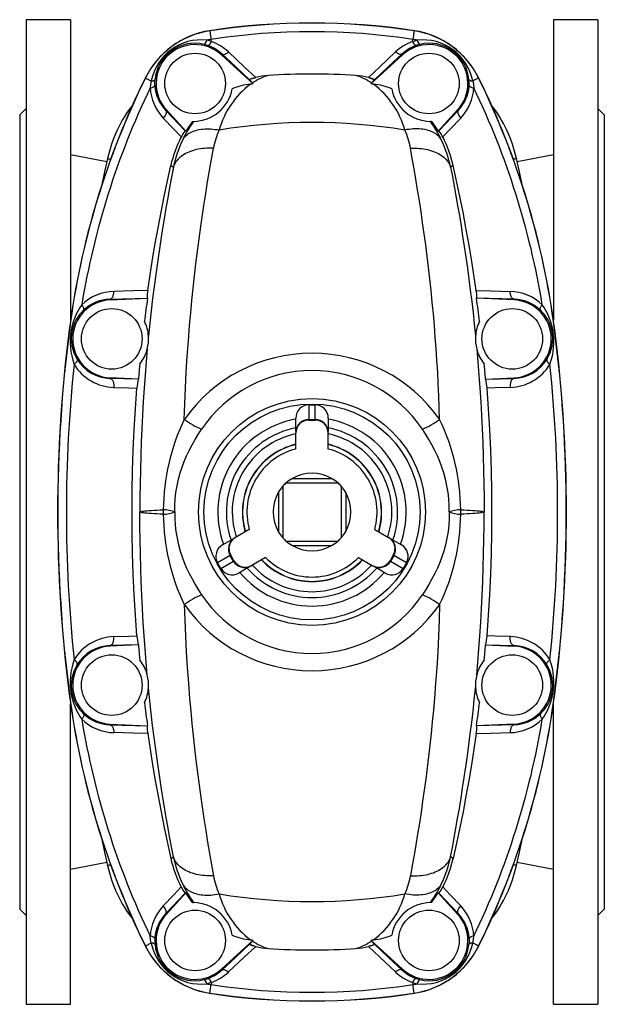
# Model space of a CAD drawing. Extents: x 58 to 859, y -276 to 1179.
# Tile 1 of 4: x 58 to 328, y -276 to 179. Entities that reach past the tile are written whole.
import ezdxf

# ---------------------------------------------------------------- set-up
doc = ezdxf.new("R2010")
doc.units = 0
doc.layers.get('0').update_dxf_attribs({"linetype": 'CONTINUOUS'})

msp = doc.modelspace()

# ---------------------------------------------------------------- linework, layer by layer
at = {"color": 7, "linetype": 'CONTINUOUS'}
for p, q in [((81.66, 178.66), (61.16, 178.66)), ((61.16, 178.66), (61.16, -276.34)), ((81.66, 178.66), (81.66, 39.86)), ((325.16, 178.66), (304.66, 178.66)), ((304.66, 178.66), (304.66, 39.86)), ((325.16, 178.66), (325.16, -276.34)), ((151.32, 162.43), (166.01, 148.96)), ((235, 162.43), (220.3, 148.96)), ((165.57, 149.42), (166.01, 148.96)), ((220.74, 149.42), (220.3, 148.96)), ((61.16, 137.66), (58.16, 134.66)), ((134.92, 127.15), (125.89, 137)), ((251.4, 127.15), (260.43, 137)), ((328.16, 134.66), (325.16, 137.66)), ((58.16, 134.66), (58.16, -232.34)), ((328.16, 134.66), (328.16, -232.34)), ((137.98, 131.66), (138.48, 131.66)), ((248.34, 131.66), (247.83, 131.66)), ((134.92, 127.15), (134.55, 127.24)), ((251.4, 127.15), (251.77, 127.24)), ((98.37, 112.91), (81.66, 116.16)), ((304.66, 116.16), (287.95, 112.91)), ((99.87, 49.14), (117.17, 49.9)), ((117.02, 49.99), (117.17, 49.9)), ((269.3, 49.99), (269.14, 49.9)), ((286.44, 49.14), (269.14, 49.9)), ((112.99, 12.6), (99.87, 13.18)), ((112.99, 12.6), (112.86, 12.54)), ((273.33, 12.6), (286.44, 13.18)), ((273.33, 12.6), (273.45, 12.54)), ((191.66, 0.63), (194.66, 0.63)), ((185.66, -11.42), (185.66, -5.42)), ((191.66, -6.12), (194.66, -6.12)), ((191.66, -6.34), (194.66, -6.34)), ((200.66, -5.42), (200.66, -11.42)), ((185.66, -11.42), (185.67, -11.72)), ((185.67, -11.72), (185.66, -12.2)), ((185.66, -12.34), (185.66, -12.2)), ((185.66, -19.74), (185.66, -12.34)), ((200.64, -11.72), (200.66, -11.42)), ((200.66, -12.2), (200.64, -11.72)), ((200.66, -12.2), (200.66, -12.34)), ((200.66, -19.74), (200.66, -12.34)), ((181.25, -35.34), (205.06, -35.34)), ((184.1, -33.29), (202.22, -33.29)), ((177.61, -39.78), (177.61, -57.9)), ((179.66, -36.94), (179.66, -60.75)), ((206.66, -36.94), (206.66, -60.75)), ((208.71, -39.78), (208.71, -57.9)), ((164.21, -56.9), (157.8, -60.6)), ((222.11, -56.9), (228.52, -60.6)), ((151.8, -64.06), (157, -61.06)), ((157.27, -60.92), (157, -61.06)), ((157.67, -60.67), (157.27, -60.92)), ((157.67, -60.67), (157.8, -60.6)), ((181.25, -62.34), (205.06, -62.34)), ((228.52, -60.6), (228.64, -60.67)), ((229.05, -60.92), (228.64, -60.67)), ((229.31, -61.06), (229.05, -60.92)), ((229.31, -61.06), (234.52, -64.06)), ((184.1, -64.39), (202.22, -64.39)), ((151.06, -74.88), (149.56, -72.28)), ((156.91, -71.5), (155.41, -68.9)), ((157.1, -71.39), (155.6, -68.79)), ((171.71, -69.89), (165.3, -73.59)), ((214.61, -69.89), (221.02, -73.59)), ((230.71, -68.79), (229.21, -71.39)), ((230.9, -68.9), (229.4, -71.5)), ((236.75, -72.28), (235.25, -74.88)), ((164.5, -74.05), (159.3, -77.05)), ((164.5, -74.05), (164.76, -73.88)), ((164.76, -73.88), (165.17, -73.66)), ((165.3, -73.59), (165.17, -73.66)), ((221.14, -73.66), (221.02, -73.59)), ((221.14, -73.66), (221.56, -73.88)), ((221.56, -73.88), (221.81, -74.05)), ((227.02, -77.05), (221.81, -74.05)), ((112.99, -110.29), (99.87, -110.86)), ((112.99, -110.29), (112.86, -110.22)), ((273.33, -110.29), (273.45, -110.22)), ((273.33, -110.29), (286.44, -110.86)), ((81.66, -276.34), (81.66, -137.54)), ((304.66, -276.34), (304.66, -137.54)), ((99.87, -146.82), (117.17, -147.58)), ((117.02, -147.68), (117.17, -147.58)), ((286.44, -146.82), (269.14, -147.58)), ((269.3, -147.68), (269.14, -147.58)), ((81.66, -213.84), (98.37, -210.59)), ((287.95, -210.59), (304.66, -213.84)), ((134.92, -224.83), (125.89, -234.68)), ((134.92, -224.83), (134.55, -224.92)), ((251.4, -224.83), (251.77, -224.92)), ((251.4, -224.83), (260.43, -234.68)), ((137.98, -229.34), (138.48, -229.34)), ((248.34, -229.34), (247.83, -229.34)), ((58.16, -232.34), (61.16, -235.34)), ((325.16, -235.34), (328.16, -232.34)), ((151.32, -260.11), (166.01, -246.65)), ((165.57, -247.1), (166.01, -246.65)), ((220.74, -247.1), (220.3, -246.65)), ((235, -260.11), (220.3, -246.65)), ((61.16, -276.34), (81.66, -276.34)), ((304.66, -276.34), (325.16, -276.34))]:
    msp.add_line(p, q, dxfattribs=at)
at = {"color": 8, "linetype": 'CONTINUOUS'}
for p, q in [((145.98, 173.5), (145.97, 173.57)), ((240.34, 173.5), (240.35, 173.57)), ((146.74, 168.52), (146.58, 169.55)), ((239.57, 168.52), (239.73, 169.55)), ((151.63, 162.77), (151.32, 162.43)), ((234.69, 162.77), (235, 162.43)), ((116.2, 151.68), (116.14, 151.71)), ((166.34, 151.66), (164.91, 151.2)), ((219.97, 151.66), (221.41, 151.2)), ((270.12, 151.68), (270.18, 151.71)), ((125.6, 136.74), (125.89, 137)), ((134.55, 127.24), (125.6, 136.74)), ((251.77, 127.24), (260.72, 136.74)), ((260.72, 136.74), (260.43, 137)), ((127.93, 111.31), (129.15, 110.51)), ((258.39, 111.31), (257.17, 110.51)), ((99.86, 49.5), (117.02, 49.99)), ((99.86, 49.5), (99.87, 49.14)), ((286.46, 49.5), (269.3, 49.99)), ((286.46, 49.5), (286.44, 49.14)), ((81.12, 35.36), (81.05, 35.37)), ((305.2, 35.36), (305.26, 35.37)), ((99.86, 12.91), (99.87, 13.18)), ((112.86, 12.54), (99.86, 12.91)), ((273.45, 12.54), (286.45, 12.91)), ((286.45, 12.91), (286.44, 13.18)), ((191.66, 0.63), (191.66, -6.12)), ((194.66, -6.12), (194.66, 0.63)), ((191.66, -6.12), (191.66, -6.34)), ((194.66, -6.34), (194.66, -6.12)), ((155.41, -68.9), (149.56, -72.28)), ((151.06, -74.88), (156.91, -71.5)), ((155.6, -68.79), (155.41, -68.9)), ((156.91, -71.5), (157.1, -71.39)), ((229.21, -71.39), (229.4, -71.5)), ((229.4, -71.5), (235.25, -74.88)), ((230.9, -68.9), (230.71, -68.79)), ((236.75, -72.28), (230.9, -68.9)), ((112.86, -110.22), (99.86, -110.59)), ((99.86, -110.59), (99.87, -110.86)), ((273.45, -110.22), (286.45, -110.59)), ((286.45, -110.59), (286.44, -110.86)), ((81.12, -133.04), (81.05, -133.05)), ((305.2, -133.04), (305.26, -133.05)), ((99.86, -147.18), (99.87, -146.82)), ((99.86, -147.18), (117.02, -147.68)), ((286.46, -147.18), (269.3, -147.68)), ((286.46, -147.18), (286.44, -146.82)), ((127.93, -208.99), (129.15, -208.2)), ((258.39, -208.99), (257.17, -208.2)), ((134.55, -224.92), (125.6, -234.42)), ((251.77, -224.92), (260.72, -234.42)), ((125.6, -234.42), (125.89, -234.68)), ((260.72, -234.42), (260.43, -234.68)), ((116.2, -249.36), (116.14, -249.39)), ((166.34, -249.35), (164.91, -248.89)), ((219.97, -249.35), (221.41, -248.89)), ((270.12, -249.36), (270.18, -249.39)), ((151.63, -260.45), (151.32, -260.11)), ((234.69, -260.45), (235, -260.11)), ((146.74, -266.2), (146.58, -267.24)), ((239.57, -266.2), (239.73, -267.24)), ((145.98, -271.19), (145.97, -271.25)), ((240.34, -271.19), (240.35, -271.25))]:
    msp.add_line(p, q, dxfattribs=at)
at = {"color": 8, "linetype": 'CONTINUOUS', "flags": 128}
for points in [[(145.98, 173.5), (145.99, 173.46), (146, 173.35), (146.03, 173.2), (146.06, 172.98), (146.1, 172.71), (146.15, 172.39), (146.2, 172.03), (146.27, 171.61), (146.34, 171.15), (146.41, 170.66), (146.5, 170.12), (146.58, 169.55)], [(240.34, 173.5), (240.33, 173.46), (240.31, 173.35), (240.29, 173.2), (240.26, 172.98), (240.22, 172.71), (240.17, 172.39), (240.11, 172.03), (240.05, 171.61), (239.98, 171.15), (239.9, 170.66), (239.82, 170.12), (239.73, 169.55)], [(146.74, 168.52), (145.68, 168.88), (144.6, 169.19)], [(239.57, 168.52), (240.63, 168.88), (241.71, 169.19)], [(143.3, 167.25), (144.23, 167), (145.15, 166.71)], [(243.02, 167.25), (242.09, 167), (241.17, 166.71)], [(151.63, 162.77), (151.8, 162.66), (152.01, 162.6), (152.26, 162.59), (152.53, 162.63), (152.84, 162.71), (153.16, 162.83), (153.5, 163), (153.86, 163.21), (154.22, 163.45), (154.58, 163.73)], [(151.63, 162.77), (157.95, 156.83), (164.29, 150.89)], [(167.14, 151.88), (161.8, 156.91), (154.58, 163.73)], [(219.18, 151.88), (224.51, 156.91), (231.73, 163.73)], [(234.69, 162.77), (228.37, 156.83), (222.02, 150.89)], [(234.69, 162.77), (234.51, 162.66), (234.3, 162.6), (234.06, 162.59), (233.78, 162.63), (233.48, 162.71), (233.15, 162.83), (232.81, 163), (232.46, 163.21), (232.09, 163.45), (231.73, 163.73)], [(116.2, 151.68), (116.24, 151.66), (116.34, 151.61), (116.49, 151.54), (116.7, 151.44), (116.95, 151.31), (117.26, 151.16), (117.61, 150.99), (118, 150.79), (118.44, 150.58), (118.92, 150.34)], [(118.92, 150.34), (118.63, 148.75), (118.43, 147.14)], [(120.62, 148.21), (120.59, 149.62), (120.67, 151.04)], [(265.69, 148.21), (265.73, 149.62), (265.65, 151.04)], [(270.12, 151.68), (270.07, 151.66), (269.98, 151.61), (269.82, 151.54), (269.62, 151.44), (269.36, 151.31), (269.06, 151.16), (268.71, 150.99), (268.31, 150.79), (267.87, 150.58), (267.4, 150.34)], [(267.4, 150.34), (267.69, 148.75), (267.89, 147.14)], [(125.6, 136.74), (125.73, 136.54), (125.8, 136.3), (125.84, 136.03), (125.82, 135.73), (125.76, 135.41), (125.65, 135.06), (125.49, 134.7), (125.29, 134.33), (125.06, 133.96), (124.78, 133.58), (124.48, 133.22)], [(260.72, 136.74), (260.59, 136.54), (260.51, 136.3), (260.48, 136.03), (260.5, 135.73), (260.56, 135.41), (260.67, 135.06), (260.82, 134.7), (261.02, 134.33), (261.26, 133.96), (261.53, 133.58), (261.84, 133.22)], [(124.48, 133.22), (129.33, 128.09), (132.77, 124.45)], [(261.84, 133.22), (256.99, 128.09), (253.55, 124.45)], [(133.44, 123.21), (133.78, 123.74), (134.17, 124.25), (134.6, 124.73), (135.08, 125.18), (135.6, 125.61), (136.15, 126), (136.75, 126.37), (137.39, 126.7), (138.06, 127.01), (138.77, 127.28), (139.51, 127.52), (140.28, 127.72), (141.08, 127.89), (141.91, 128.03), (142.77, 128.13), (143.65, 128.19), (144.55, 128.22), (145.47, 128.21), (146.4, 128.17), (147.36, 128.1), (148.32, 127.98), (149.3, 127.84), (150.28, 127.66)], [(252.87, 123.21), (252.53, 123.74), (252.14, 124.25), (251.71, 124.73), (251.24, 125.18), (250.72, 125.61), (250.16, 126), (249.56, 126.37), (248.93, 126.7), (248.25, 127.01), (247.55, 127.28), (246.81, 127.52), (246.03, 127.72), (245.23, 127.89), (244.4, 128.03), (243.55, 128.13), (242.67, 128.19), (241.77, 128.22), (240.85, 128.21), (239.91, 128.17), (238.96, 128.1), (238, 127.98), (237.02, 127.84), (236.04, 127.66)], [(147.67, 119.26), (146.63, 119.29), (145.6, 119.29), (144.58, 119.26), (143.57, 119.19), (142.58, 119.09), (141.61, 118.96), (140.66, 118.79), (139.73, 118.6), (138.82, 118.37), (137.95, 118.11), (137.1, 117.82), (136.29, 117.51), (135.51, 117.16), (134.76, 116.78), (134.05, 116.38), (133.38, 115.96), (132.75, 115.5), (132.17, 115.03), (131.62, 114.53), (131.13, 114.01), (130.68, 113.47), (130.27, 112.91), (129.92, 112.33), (129.61, 111.74), (129.35, 111.13), (129.15, 110.51)], [(134.19, -6.09), (134.43, 1.25), (134.73, 8.55), (135.11, 15.8), (135.56, 23.05), (136.06, 30.24), (136.63, 37.37), (137.15, 43.17), (137.7, 48.92), (138.28, 54.62), (138.9, 60.27), (139.55, 65.86), (140.12, 70.51), (140.72, 75.11), (141.33, 79.67), (141.95, 84.12), (142.59, 88.51), (143.24, 92.86), (144.09, 98.31), (144.96, 103.68), (145.85, 108.97), (146.75, 114.16), (147.67, 119.26)], [(238.64, 119.26), (239.68, 119.29), (240.72, 119.29), (241.74, 119.26), (242.74, 119.19), (243.73, 119.09), (244.71, 118.96), (245.66, 118.79), (246.59, 118.6), (247.49, 118.37), (248.37, 118.11), (249.21, 117.82), (250.03, 117.51), (250.81, 117.16), (251.56, 116.78), (252.26, 116.38), (252.93, 115.96), (253.56, 115.5), (254.15, 115.03), (254.69, 114.53), (255.19, 114.01), (255.64, 113.47), (256.04, 112.91), (256.4, 112.33), (256.71, 111.74), (256.96, 111.13), (257.17, 110.51)], [(252.12, -6.09), (251.95, -0.59), (251.74, 4.9), (251.49, 10.36), (251.21, 15.8), (250.88, 21.24), (250.51, 26.64), (250.12, 32.02), (249.68, 37.37), (249.2, 42.8), (248.69, 48.2), (248.15, 53.55), (247.58, 58.85), (246.97, 64.13), (246.33, 69.37), (245.67, 74.55), (244.99, 79.67), (244.26, 84.84), (243.52, 89.95), (242.75, 95), (241.96, 99.97), (241.15, 104.9), (240.33, 109.77), (239.49, 114.55), (238.64, 119.26)], [(98.72, 114.48), (98.74, 114.47), (98.82, 114.46), (98.94, 114.43), (99.12, 114.39), (99.34, 114.34), (99.6, 114.28), (99.91, 114.21), (100.14, 114.16)], [(287.6, 114.48), (287.57, 114.47), (287.5, 114.46), (287.37, 114.43), (287.2, 114.39), (286.98, 114.34), (286.72, 114.28), (286.41, 114.21), (286.17, 114.16)], [(129.15, 110.51), (128.26, 105.88), (127.39, 101.17), (126.53, 96.38), (125.68, 91.52), (124.84, 86.59), (123.82, 80.28), (122.83, 73.87), (121.89, 67.46), (120.99, 60.97), (120.26, 55.4), (119.56, 49.78), (118.89, 44.1), (118.26, 38.37), (117.66, 32.59), (117.63, 32.23)], [(257.17, 110.51), (258, 106.17), (258.82, 101.77), (259.63, 97.29), (260.43, 92.76), (261.21, 88.12), (261.99, 83.43), (262.74, 78.68), (263.48, 73.87), (264.21, 68.9), (264.92, 63.88), (265.61, 58.81), (266.27, 53.69), (266.91, 48.48), (267.52, 43.23), (268.1, 37.93), (268.65, 32.59), (268.69, 32.23)], [(99.86, 49.5), (100.09, 49.55), (100.32, 49.65), (100.53, 49.81), (100.74, 50.03), (100.93, 50.29), (101.1, 50.6), (101.25, 50.95), (101.38, 51.33), (101.49, 51.75), (101.57, 52.19), (101.62, 52.65), (101.65, 53.12)], [(117.34, 53.56), (110.37, 53.36), (101.65, 53.12)], [(268.98, 53.56), (275.95, 53.36), (284.67, 53.12)], [(286.46, 49.5), (286.23, 49.55), (286, 49.65), (285.78, 49.81), (285.58, 50.03), (285.39, 50.29), (285.21, 50.6), (285.06, 50.95), (284.93, 51.33), (284.83, 51.75), (284.75, 52.19), (284.69, 52.65), (284.67, 53.12)], [(87.67, 44.42), (87.75, 44.55), (87.79, 44.71), (87.8, 44.91), (87.77, 45.14), (87.7, 45.39), (87.59, 45.67), (87.45, 45.97), (87.28, 46.29), (87.08, 46.61), (86.85, 46.95)], [(298.65, 44.42), (298.57, 44.55), (298.52, 44.71), (298.52, 44.91), (298.55, 45.14), (298.62, 45.39), (298.72, 45.67), (298.86, 45.97), (299.04, 46.29), (299.24, 46.61), (299.47, 46.95)], [(81.12, 35.36), (81.14, 35.35), (81.19, 35.35), (81.26, 35.34), (81.36, 35.33), (81.47, 35.31), (81.62, 35.29), (81.78, 35.27), (81.97, 35.25)], [(305.2, 35.36), (305.17, 35.35), (305.13, 35.35), (305.06, 35.34), (304.96, 35.33), (304.84, 35.31), (304.7, 35.29), (304.53, 35.27), (304.35, 35.25)], [(117.09, 26.6), (116.55, 20.55), (116.06, 14.45), (115.61, 8.32), (115.2, 2.15), (114.84, -4.08), (114.53, -10.33), (114.26, -16.55), (114.05, -22.79), (113.88, -29.28), (113.76, -35.79), (113.69, -42.31), (113.68, -48.84)], [(269.23, 26.6), (269.76, 20.55), (270.26, 14.46), (270.71, 8.33), (271.11, 2.14), (271.48, -4.08), (271.79, -10.33), (272.06, -16.69), (272.28, -23.08), (272.44, -29.48), (272.56, -35.92), (272.62, -42.38), (272.63, -48.84)], [(84.72, 21.64), (84.77, 21.49), (84.77, 21.32), (84.72, 21.13), (84.64, 20.91), (84.5, 20.68), (84.33, 20.44), (84.12, 20.18), (83.87, 19.92), (83.59, 19.65), (83.28, 19.38)], [(301.59, 21.64), (301.55, 21.49), (301.55, 21.32), (301.59, 21.13), (301.68, 20.91), (301.81, 20.68), (301.98, 20.44), (302.2, 20.18), (302.44, 19.92), (302.73, 19.65), (303.04, 19.38)], [(99.86, 12.91), (100.1, 12.86), (100.33, 12.75), (100.56, 12.59), (100.77, 12.37), (100.96, 12.1), (101.14, 11.78), (101.29, 11.43), (101.43, 11.03), (101.53, 10.61), (101.61, 10.16), (101.66, 9.69), (101.69, 9.22), (101.68, 8.73)], [(286.45, 12.91), (286.22, 12.86), (285.98, 12.75), (285.76, 12.59), (285.55, 12.37), (285.35, 12.1), (285.18, 11.78), (285.02, 11.43), (284.89, 11.03), (284.78, 10.61), (284.7, 10.16), (284.65, 9.69), (284.63, 9.22), (284.64, 8.73)], [(101.68, 8.73), (108.61, 8.53), (112.31, 8.43)], [(284.64, 8.73), (277.71, 8.53), (274, 8.43)], [(129.82, -48.84), (129.82, -45.83), (129.99, -42.81), (130.32, -39.81), (130.83, -36.75), (131.5, -33.71), (132.34, -30.71), (133.2, -28.07), (134.18, -25.48), (135.26, -22.92), (136.44, -20.41), (137.74, -17.88), (139.14, -15.4), (140.63, -12.97), (142.18, -10.61)], [(256.5, -48.84), (256.5, -45.83), (256.33, -42.81), (256, -39.81), (255.49, -36.75), (254.81, -33.71), (253.98, -30.71), (253.12, -28.07), (252.14, -25.48), (251.06, -22.92), (249.88, -20.41), (248.57, -17.88), (247.17, -15.4), (245.69, -12.97), (244.13, -10.61)], [(113.68, -48.84), (113.69, -48.84), (113.86, -48.73), (114.19, -48.63), (114.68, -48.53), (115.33, -48.43), (116.02, -48.35), (116.82, -48.27), (117.83, -48.18), (118.96, -48.1), (120.21, -48.03), (121.56, -47.96), (122.98, -47.9), (124.48, -47.84)], [(117.09, -124.28), (116.55, -118.23), (116.06, -112.14), (115.61, -106), (115.2, -99.84), (114.84, -93.61), (114.53, -87.35), (114.26, -81.13), (114.05, -74.89), (113.88, -68.4), (113.76, -61.89), (113.69, -55.37), (113.68, -48.84)], [(124.48, -49.84), (122.98, -49.79), (121.56, -49.73), (120.21, -49.66), (118.96, -49.58), (117.83, -49.5), (116.82, -49.41), (116.02, -49.33), (115.33, -49.25), (114.68, -49.15), (114.19, -49.05), (113.86, -48.95), (113.69, -48.85), (113.68, -48.84)], [(129.82, -48.84), (129.82, -51.85), (129.99, -54.87), (130.32, -57.87), (130.83, -60.94), (131.5, -63.98), (132.34, -66.98), (133.2, -69.61), (134.18, -72.21), (135.26, -74.76), (136.44, -77.27), (137.74, -79.8), (139.14, -82.28), (140.63, -84.71), (142.18, -87.08)], [(256.5, -48.84), (256.5, -51.85), (256.33, -54.87), (256, -57.87), (255.49, -60.94), (254.81, -63.98), (253.98, -66.98), (253.12, -69.61), (252.14, -72.21), (251.06, -74.76), (249.88, -77.27), (248.57, -79.8), (247.17, -82.28), (245.69, -84.71), (244.13, -87.08)], [(261.83, -47.84), (263.33, -47.9), (264.75, -47.96), (266.09, -48.03), (267.32, -48.1), (268.47, -48.18), (269.5, -48.27), (270.29, -48.35), (270.99, -48.43), (271.63, -48.53), (272.11, -48.63), (272.46, -48.73), (272.63, -48.84), (272.63, -48.84)], [(272.63, -48.84), (272.63, -48.85), (272.46, -48.95), (272.14, -49.05), (271.65, -49.15), (270.99, -49.25), (270.3, -49.33), (269.5, -49.41), (268.51, -49.5), (267.39, -49.58), (266.13, -49.65), (264.75, -49.73), (263.34, -49.79), (261.83, -49.84)], [(269.23, -124.28), (269.76, -118.24), (270.26, -112.14), (270.71, -106.02), (271.11, -99.82), (271.48, -93.6), (271.79, -87.35), (272.06, -80.99), (272.28, -74.61), (272.44, -68.21), (272.56, -61.76), (272.62, -55.31), (272.63, -48.84)], [(134.19, -91.59), (134.43, -98.93), (134.73, -106.23), (135.11, -113.49), (135.56, -120.73), (136.06, -127.92), (136.63, -135.05), (137.15, -140.85), (137.7, -146.6), (138.28, -152.31), (138.9, -157.96), (139.55, -163.54), (140.12, -168.19), (140.72, -172.8), (141.33, -177.36), (141.95, -181.8), (142.59, -186.2), (143.24, -190.54), (144.09, -196), (144.96, -201.37), (145.85, -206.65), (146.75, -211.84), (147.67, -216.94)], [(252.12, -91.59), (251.89, -98.93), (251.58, -106.23), (251.21, -113.49), (250.76, -120.73), (250.25, -127.92), (249.68, -135.05), (249.2, -140.49), (248.69, -145.88), (248.15, -151.23), (247.58, -156.53), (246.97, -161.82), (246.33, -167.05), (245.67, -172.23), (244.99, -177.36), (244.26, -182.53), (243.52, -187.64), (242.75, -192.68), (241.96, -197.65), (241.15, -202.59), (240.33, -207.45), (239.49, -212.23), (238.64, -216.94)], [(99.86, -110.59), (100.1, -110.54), (100.33, -110.43), (100.56, -110.27), (100.77, -110.05), (100.96, -109.78), (101.14, -109.47), (101.29, -109.11), (101.43, -108.72), (101.53, -108.29), (101.61, -107.84), (101.66, -107.38), (101.69, -106.9), (101.68, -106.42)], [(101.68, -106.42), (108.61, -106.22), (112.31, -106.11)], [(284.64, -106.42), (277.71, -106.22), (274, -106.11)], [(286.45, -110.59), (286.22, -110.54), (285.98, -110.43), (285.76, -110.27), (285.55, -110.05), (285.35, -109.78), (285.18, -109.47), (285.02, -109.11), (284.89, -108.72), (284.78, -108.29), (284.7, -107.84), (284.65, -107.38), (284.63, -106.9), (284.64, -106.42)], [(84.72, -119.33), (84.77, -119.18), (84.77, -119.01), (84.72, -118.81), (84.64, -118.6), (84.5, -118.37), (84.33, -118.12), (84.12, -117.87), (83.87, -117.6), (83.59, -117.34), (83.28, -117.07)], [(301.59, -119.33), (301.55, -119.18), (301.55, -119.01), (301.59, -118.81), (301.68, -118.6), (301.81, -118.37), (301.98, -118.12), (302.2, -117.87), (302.44, -117.6), (302.73, -117.34), (303.04, -117.07)], [(129.15, -208.2), (128.26, -203.56), (127.39, -198.85), (126.53, -194.06), (125.68, -189.2), (124.84, -184.27), (123.82, -177.96), (122.83, -171.55), (121.89, -165.15), (120.99, -158.65), (120.26, -153.09), (119.56, -147.46), (118.89, -141.78), (118.26, -136.05), (117.66, -130.28), (117.63, -129.91)], [(257.17, -208.2), (258, -203.86), (258.82, -199.45), (259.63, -194.98), (260.43, -190.44), (261.21, -185.81), (261.99, -181.11), (262.74, -176.36), (263.48, -171.55), (264.21, -166.59), (264.92, -161.56), (265.61, -156.49), (266.27, -151.37), (266.91, -146.16), (267.52, -140.91), (268.1, -135.61), (268.65, -130.28), (268.69, -129.91)], [(81.12, -133.04), (81.14, -133.04), (81.19, -133.03), (81.26, -133.02), (81.36, -133.01), (81.47, -132.99), (81.62, -132.98), (81.78, -132.95), (81.97, -132.93)], [(305.2, -133.04), (305.17, -133.04), (305.13, -133.03), (305.06, -133.02), (304.96, -133.01), (304.84, -132.99), (304.7, -132.98), (304.53, -132.95), (304.35, -132.93)], [(87.67, -142.1), (87.75, -142.23), (87.79, -142.39), (87.8, -142.59), (87.77, -142.82), (87.7, -143.07), (87.59, -143.35), (87.45, -143.65), (87.28, -143.97), (87.08, -144.3), (86.85, -144.64)], [(298.65, -142.1), (298.57, -142.23), (298.52, -142.39), (298.52, -142.59), (298.55, -142.82), (298.62, -143.07), (298.72, -143.35), (298.86, -143.65), (299.04, -143.97), (299.24, -144.3), (299.47, -144.64)], [(99.86, -147.18), (100.09, -147.23), (100.32, -147.34), (100.53, -147.5), (100.74, -147.71), (100.93, -147.97), (101.1, -148.28), (101.25, -148.63), (101.38, -149.02), (101.49, -149.43), (101.57, -149.87), (101.62, -150.33), (101.65, -150.81)], [(286.46, -147.18), (286.23, -147.23), (286, -147.34), (285.78, -147.5), (285.58, -147.71), (285.39, -147.97), (285.21, -148.28), (285.06, -148.63), (284.93, -149.02), (284.83, -149.43), (284.75, -149.87), (284.69, -150.33), (284.67, -150.81)], [(117.34, -151.24), (110.37, -151.05), (101.65, -150.81)], [(268.98, -151.24), (275.95, -151.05), (284.67, -150.81)], [(147.67, -216.94), (146.63, -216.97), (145.6, -216.97), (144.58, -216.94), (143.57, -216.87), (142.58, -216.77), (141.61, -216.64), (140.66, -216.48), (139.73, -216.28), (138.82, -216.05), (137.95, -215.79), (137.1, -215.51), (136.29, -215.19), (135.51, -214.84), (134.76, -214.47), (134.05, -214.07), (133.38, -213.64), (132.75, -213.19), (132.17, -212.71), (131.62, -212.21), (131.13, -211.69), (130.68, -211.15), (130.27, -210.59), (129.92, -210.02), (129.61, -209.42), (129.35, -208.82), (129.15, -208.2)], [(238.64, -216.94), (239.68, -216.97), (240.72, -216.97), (241.74, -216.94), (242.74, -216.87), (243.73, -216.77), (244.71, -216.64), (245.66, -216.48), (246.59, -216.28), (247.49, -216.05), (248.37, -215.79), (249.21, -215.51), (250.03, -215.19), (250.81, -214.84), (251.56, -214.47), (252.26, -214.07), (252.93, -213.64), (253.56, -213.19), (254.15, -212.71), (254.69, -212.21), (255.19, -211.69), (255.64, -211.15), (256.04, -210.59), (256.4, -210.02), (256.71, -209.42), (256.96, -208.82), (257.17, -208.2)], [(98.72, -212.16), (98.74, -212.16), (98.82, -212.14), (98.94, -212.11), (99.12, -212.07), (99.34, -212.02), (99.6, -211.96), (99.91, -211.9), (100.14, -211.84)], [(287.6, -212.16), (287.57, -212.16), (287.5, -212.14), (287.37, -212.11), (287.2, -212.07), (286.98, -212.02), (286.72, -211.96), (286.41, -211.9), (286.17, -211.84)], [(124.48, -230.9), (129.33, -225.77), (132.77, -222.13)], [(133.44, -220.89), (133.78, -221.42), (134.17, -221.93), (134.6, -222.41), (135.08, -222.86), (135.6, -223.29), (136.15, -223.69), (136.75, -224.05), (137.39, -224.39), (138.06, -224.69), (138.77, -224.96), (139.51, -225.2), (140.28, -225.4), (141.08, -225.57), (141.91, -225.71), (142.77, -225.81), (143.65, -225.87), (144.55, -225.9), (145.47, -225.9), (146.4, -225.86), (147.36, -225.78), (148.32, -225.67), (149.3, -225.52), (150.28, -225.34)], [(252.87, -220.89), (252.53, -221.42), (252.14, -221.93), (251.71, -222.41), (251.24, -222.86), (250.72, -223.29), (250.16, -223.69), (249.56, -224.05), (248.93, -224.39), (248.25, -224.69), (247.55, -224.96), (246.81, -225.2), (246.03, -225.4), (245.23, -225.57), (244.4, -225.71), (243.55, -225.81), (242.67, -225.87), (241.77, -225.9), (240.85, -225.9), (239.91, -225.86), (238.96, -225.78), (238, -225.67), (237.02, -225.52), (236.04, -225.34)], [(261.84, -230.9), (256.99, -225.77), (253.55, -222.13)], [(125.6, -234.42), (125.73, -234.22), (125.8, -233.99), (125.84, -233.72), (125.82, -233.42), (125.76, -233.09), (125.65, -232.75), (125.49, -232.39), (125.29, -232.02), (125.06, -231.64), (124.78, -231.27), (124.48, -230.9)], [(260.72, -234.42), (260.59, -234.22), (260.51, -233.99), (260.48, -233.72), (260.5, -233.42), (260.56, -233.09), (260.67, -232.75), (260.82, -232.39), (261.02, -232.02), (261.26, -231.64), (261.53, -231.27), (261.84, -230.9)], [(118.92, -248.02), (118.63, -246.43), (118.43, -244.82)], [(267.4, -248.02), (267.69, -246.43), (267.89, -244.82)], [(116.2, -249.36), (116.24, -249.34), (116.34, -249.29), (116.49, -249.22), (116.7, -249.12), (116.95, -248.99), (117.26, -248.84), (117.61, -248.67), (118, -248.47), (118.44, -248.26), (118.92, -248.02)], [(120.62, -245.89), (120.59, -247.3), (120.67, -248.72)], [(151.63, -260.45), (157.95, -254.52), (164.29, -248.57)], [(167.14, -249.56), (161.8, -254.6), (154.58, -261.41)], [(219.18, -249.56), (224.51, -254.6), (231.73, -261.41)], [(234.69, -260.45), (228.37, -254.52), (222.02, -248.57)], [(265.69, -245.89), (265.73, -247.3), (265.65, -248.72)], [(270.12, -249.36), (270.07, -249.34), (269.98, -249.29), (269.82, -249.22), (269.62, -249.12), (269.36, -248.99), (269.06, -248.84), (268.71, -248.67), (268.31, -248.47), (267.87, -248.26), (267.4, -248.02)], [(151.63, -260.45), (151.8, -260.35), (152.01, -260.29), (152.26, -260.28), (152.53, -260.31), (152.84, -260.39), (153.16, -260.51), (153.5, -260.68), (153.86, -260.89), (154.22, -261.14), (154.58, -261.41)], [(234.69, -260.45), (234.51, -260.35), (234.3, -260.29), (234.06, -260.28), (233.78, -260.31), (233.48, -260.39), (233.15, -260.51), (232.81, -260.68), (232.46, -260.89), (232.09, -261.14), (231.73, -261.41)], [(143.3, -264.93), (144.23, -264.69), (145.15, -264.39)], [(146.74, -266.2), (145.68, -266.57), (144.6, -266.88)], [(145.98, -271.19), (145.99, -271.14), (146, -271.04), (146.03, -270.88), (146.06, -270.66), (146.1, -270.4), (146.15, -270.08), (146.2, -269.71), (146.27, -269.3), (146.34, -268.84), (146.41, -268.34), (146.5, -267.8), (146.58, -267.24)], [(239.57, -266.2), (240.63, -266.57), (241.71, -266.88)], [(240.34, -271.19), (240.33, -271.14), (240.31, -271.04), (240.29, -270.88), (240.26, -270.66), (240.22, -270.4), (240.17, -270.08), (240.11, -269.71), (240.05, -269.3), (239.98, -268.84), (239.9, -268.34), (239.82, -267.8), (239.73, -267.24)], [(243.02, -264.93), (242.09, -264.69), (241.17, -264.39)]]:
    msp.add_lwpolyline(points, dxfattribs=at)
at = {"color": 7, "linetype": 'CONTINUOUS', "flags": 128}
for points in [[(166.34, 151.66), (166.73, 151.77), (167.14, 151.88)], [(219.97, 151.66), (219.58, 151.77), (219.18, 151.88)], [(137.98, 131.66), (136.39, 129.44), (134.92, 127.15)], [(248.34, 131.66), (249.93, 129.44), (251.4, 127.15)], [(98.72, 114.48), (97.39, 108.41), (96.14, 102.5)], [(290.18, 102.5), (288.93, 108.41), (287.6, 114.48)], [(117.34, 53.56), (118.41, 60.82), (119.55, 68.07), (120.77, 75.3), (122.06, 82.53), (123.42, 89.75), (124.85, 96.95), (126.36, 104.14), (127.93, 111.31)], [(268.98, 53.56), (267.91, 60.82), (266.76, 68.07), (265.55, 75.3), (264.26, 82.53), (262.9, 89.75), (261.46, 96.95), (259.96, 104.14), (258.39, 111.31)], [(112.31, -106.11), (111.62, -96.59), (111.05, -87.06), (110.61, -77.52), (110.29, -67.96), (110.1, -58.4), (110.03, -48.84), (110.1, -39.29), (110.29, -29.75), (110.6, -20.21), (111.05, -10.66), (111.62, -1.11), (112.31, 8.43)], [(274, -106.11), (274.7, -96.59), (275.27, -87.06), (275.71, -77.52), (276.03, -67.96), (276.22, -58.4), (276.28, -48.84), (276.22, -39.29), (276.03, -29.75), (275.71, -20.21), (275.27, -10.66), (274.7, -1.11), (274, 8.43)], [(117.34, -151.24), (118.41, -158.5), (119.55, -165.75), (120.77, -172.99), (122.06, -180.21), (123.42, -187.43), (124.85, -194.63), (126.36, -201.82), (127.93, -208.99)], [(268.98, -151.24), (267.91, -158.5), (266.76, -165.75), (265.55, -172.99), (264.26, -180.21), (262.9, -187.43), (261.46, -194.63), (259.96, -201.82), (258.39, -208.99)], [(96.14, -200.18), (97.39, -206.09), (98.72, -212.16)], [(287.6, -212.16), (288.93, -206.09), (290.18, -200.18)], [(137.98, -229.34), (136.39, -227.13), (134.92, -224.83)], [(248.34, -229.34), (249.93, -227.13), (251.4, -224.83)], [(166.34, -249.35), (166.73, -249.46), (167.14, -249.56)], [(219.97, -249.35), (219.58, -249.46), (219.18, -249.56)]]:
    msp.add_lwpolyline(points, dxfattribs=at)
at = {"color": 7, "linetype": 'CONTINUOUS'}
for centre, radius in [((139.16, 149.16), 14), ((247.16, 149.16), 14), ((100.66, 31.16), 14), ((285.66, 31.16), 14), ((193.16, -48.84), 52.4), ((193.16, -48.84), 49.9), ((100.66, -128.84), 14), ((285.66, -128.84), 14), ((139.16, -246.84), 14), ((247.16, -246.84), 14)]:
    msp.add_circle(centre, radius, dxfattribs=at)
for centre, radius, start, end in [((152.02, 134.03), 40, 98.6993, 153.7663), ((193.16, -134.84), 312, 81.3007, 98.6993), ((234.3, 134.03), 40, 26.2337, 81.3007), ((139.16, 149.16), 18, 47.5, 222.5), ((247.16, 149.16), 18, 317.5, 132.5), ((448.03, -11.84), 370, 153.7663, 172.6699), ((165.05, 150.17), 1.05, 97.6994, 136.2512), ((174.73, 158.69), 13.03, 216.7641, 225.3546), ((173.38, 127.22), 25.44, 106.0574, 109.4563), ((175.2, 121.05), 31.87, 94.2039, 104.6635), ((193.16, -134.84), 288.39, 85.9657, 94.0343), ((211.11, 121.05), 31.87, 75.3365, 85.7961), ((212.94, 127.22), 25.44, 70.5437, 73.9426), ((211.59, 158.69), 13.03, 314.6454, 323.2359), ((221.27, 150.17), 1.05, 43.7488, 82.3006), ((-61.71, -11.84), 370, 7.3301, 26.2337), ((138.16, 150.16), 18.5, 271.003, 349.3716), ((167.84, 118.51), 30.49, 95.8756, 112.1596), ((193.16, -134.84), 285.1, 95.4633, 95.7248), ((193.16, -134.84), 285.1, 84.2752, 84.5367), ((218.48, 118.51), 30.49, 67.8404, 84.1244), ((248.16, 150.16), 18.5, 190.6284, 268.997), ((161.17, 100.49), 64, 142.5759, 167.3798), ((225.14, 100.49), 64, 12.6202, 37.4241), ((179.91, 99.63), 53.28, 152.2309, 167.3342), ((143.21, 119.76), 11.44, 139.1969, 155.8195), ((243.11, 119.76), 11.44, 24.1805, 40.8031), ((206.4, 99.63), 53.28, 12.6658, 27.7691), ((136.73, 50.02), 19.72, 169.666, 180.0787), ((249.58, 50.02), 19.72, 359.9213, 10.334), ((100.66, 31.16), 18, 92.5, 267.5), ((828.16, -48.84), 717.81, 172.09357, 172.94847), ((-441.84, -48.84), 717.81, 7.05153, 7.90643), ((285.66, 31.16), 18, 272.5, 87.5), ((99.23, 31.18), 18.43, 3.2636, 26.076), ((287.09, 31.18), 18.43, 153.924, 176.7364), ((735.66, -48.84), 660, 172.66987, 187.33013), ((99.16, 31.16), 18.5, 345.7406, 3.3073), ((287.16, 31.16), 18.5, 176.6927, 194.2594), ((-349.34, -48.84), 660, 352.66987, 7.33013), ((99.26, 31.11), 18.39, 321.3712, 345.812), ((287.06, 31.11), 18.39, 194.188, 218.6288), ((828.16, -48.84), 717.81, 174.52644, 175.08944), ((-441.84, -48.84), 717.81, 4.91056, 5.47356), ((134.38, 7.58), 22.08, 167.0233, 177.7979), ((251.94, 7.58), 22.08, 2.2021, 12.9767), ((191.68, -5.39), 6.02, 90.2198, 180.2089), ((194.64, -5.39), 6.02, 359.7818, 89.7895), ((193.16, -48.84), 43.5, 99.9282, 200.0718), ((191.66, -12.34), 6, 90.0011, 180.0011), ((191.66, -12.12), 6, 89.9861, 176.1966), ((194.66, -12.12), 6, 3.8034, 90.0139), ((194.66, -12.34), 6, 359.9989, 89.9989), ((193.16, -48.84), 43.5, 339.9282, 80.0718), ((193.16, -48.84), 39.56, 100.9297, 199.0703), ((193.16, -48.84), 36.85, 101.7433, 198.2567), ((193.16, -48.84), 39.56, 340.9297, 79.0703), ((193.16, -48.84), 36.85, 341.7433, 78.2567), ((193.16, -48.84), 32.16, 103.4873, 196.5127), ((193.16, -48.84), 32.16, 343.4873, 76.5127), ((193.16, -48.84), 18, 59.7691, 120.2309), ((193.16, -48.84), 18, 131.4096, 138.5904), ((193.16, -48.84), 18, 120.2309, 131.4096), ((193.16, -48.84), 18, 48.5904, 59.7691), ((193.16, -48.84), 18, 41.4096, 48.5904), ((193.16, -48.84), 18, 149.7691, 210.2309), ((193.16, -48.84), 18, 138.5904, 149.7691), ((193.16, -48.84), 18, 30.2309, 41.4096), ((193.16, -48.84), 18, 329.7691, 30.2309), ((193.16, -48.84), 18, 210.2309, 221.4096), ((193.16, -48.84), 18, 318.5904, 329.7691), ((160.61, -65.9), 6, 123.8034, 210.014), ((160.8, -65.79), 6, 119.9989, 209.9989), ((193.16, -48.84), 18, 221.4096, 228.5904), ((193.16, -48.84), 18, 228.5904, 239.7691), ((193.16, -48.84), 18, 300.2309, 311.4096), ((193.16, -48.84), 18, 311.4096, 318.5904), ((225.52, -65.79), 6, 330.0011, 60.0011), ((225.71, -65.9), 6, 329.986, 56.1966), ((154.79, -69.29), 6.02, 119.7818, 209.7895), ((193.16, -48.84), 18, 239.7691, 300.2309), ((231.52, -69.29), 6.02, 330.2198, 60.2089), ((162.11, -68.5), 6, 209.9861, 296.1966), ((162.3, -68.39), 6, 210.0011, 300.0011), ((193.16, -48.84), 32.16, 223.4873, 316.5127), ((224.02, -68.39), 6, 239.9989, 329.9989), ((224.21, -68.5), 6, 243.8034, 330.0139), ((156.27, -71.84), 6.02, 210.2198, 300.2089), ((193.16, -48.84), 43.5, 219.9282, 320.0718), ((193.16, -48.84), 39.56, 220.9297, 319.0703), ((193.16, -48.84), 36.85, 221.7433, 318.2567), ((230.05, -71.85), 6.02, 239.7818, 329.7895), ((134.38, -105.26), 22.08, 182.2021, 192.9767), ((251.94, -105.26), 22.08, 347.0233, 357.7979), ((100.66, -128.84), 18, 92.5, 267.5), ((828.16, -48.84), 717.81, 184.91056, 185.47356), ((-441.84, -48.84), 717.81, 354.52644, 355.08944), ((285.66, -128.84), 18, 272.5, 87.5), ((99.26, -128.79), 18.39, 14.188, 38.6288), ((287.06, -128.79), 18.39, 141.3712, 165.812), ((99.16, -128.84), 18.5, 356.6927, 14.2594), ((287.16, -128.84), 18.5, 165.7406, 183.3073), ((99.23, -128.86), 18.43, 333.924, 356.7364), ((287.09, -128.86), 18.43, 183.2636, 206.076), ((448.03, -85.84), 370, 187.3301, 206.2337), ((-61.71, -85.84), 370, 333.7663, 352.6699), ((828.16, -48.84), 717.81, 187.05153, 187.90643), ((-441.84, -48.84), 717.81, 352.09357, 352.94847), ((136.73, -147.7), 19.72, 179.9213, 190.334), ((249.58, -147.7), 19.72, 349.666, 0.0787), ((179.91, -197.31), 53.28, 192.6658, 207.7691), ((206.4, -197.31), 53.28, 332.2309, 347.3342), ((161.17, -198.18), 64, 192.6202, 217.4241), ((225.14, -198.18), 64, 322.5759, 347.3798), ((143.21, -217.45), 11.44, 204.1805, 220.8031), ((243.11, -217.45), 11.44, 319.1969, 335.8195), ((138.16, -247.84), 18.5, 10.6284, 88.997), ((248.16, -247.84), 18.5, 91.003, 169.3716), ((139.16, -246.84), 18, 137.5, 312.5), ((247.16, -246.84), 18, 227.5, 42.5), ((167.84, -216.19), 30.49, 247.8404, 264.1244), ((218.48, -216.19), 30.49, 275.8756, 292.1596), ((152.02, -231.71), 40, 206.2337, 261.3007), ((174.73, -256.37), 13.03, 134.6454, 143.2359), ((165.05, -247.85), 1.05, 223.7488, 262.3006), ((193.16, 37.16), 285.1, 264.2752, 264.5367), ((173.38, -224.9), 25.44, 250.5437, 253.9426), ((175.2, -218.73), 31.87, 255.3365, 265.7961), ((211.11, -218.73), 31.87, 274.2039, 284.6635), ((212.94, -224.9), 25.44, 286.0574, 289.4563), ((193.16, 37.16), 285.1, 275.4633, 275.7248), ((211.59, -256.37), 13.03, 36.7641, 45.3546), ((221.27, -247.85), 1.05, 277.6994, 316.2512), ((234.3, -231.71), 40, 278.6993, 333.7663), ((193.16, 37.16), 288.39, 265.9657, 274.0343), ((193.16, 37.16), 312, 261.3007, 278.6993)]:
    msp.add_arc(centre, radius, start, end, dxfattribs=at)
at = {"color": 8, "linetype": 'CONTINUOUS'}
for centre, radius, start, end in [((152.02, 134.03), 39.93, 98.6993, 153.7663), ((193.16, -134.84), 311.93, 81.3007, 98.6993), ((193.16, -134.84), 307.94, 81.3007, 98.6993), ((234.3, 134.03), 39.93, 26.2337, 81.3007), ((141.97, 145.85), 23.49, 83.5779, 168.9718), ((141.83, 169.65), 2.81, 301.5041, 350.6863), ((152.02, 134.03), 35.94, 98.6993, 101.9103), ((144.09, 169.25), 2.75, 292.6386, 344.539), ((139.38, 147.64), 22.14, 46.631, 70.5844), ((246.93, 147.64), 22.14, 109.4156, 133.369), ((242.23, 169.25), 2.75, 195.461, 247.3614), ((234.3, 134.03), 35.94, 78.0897, 81.3007), ((244.34, 145.85), 23.49, 11.0282, 96.4221), ((244.49, 169.65), 2.81, 189.3137, 238.4959), ((138.97, 149.39), 18.38, 76.3946, 174.8522), ((139.1, 149.48), 18.26, 46.6877, 70.6642), ((247.21, 149.48), 18.26, 109.3358, 133.3123), ((247.34, 149.39), 18.38, 5.1478, 103.6054), ((448.03, -11.84), 369.93, 153.7663, 172.6699), ((119.14, 152.33), 2, 263.5168, 319.723), ((180.9, 126.19), 27.83, 106.7674, 123.4094), ((205.42, 126.19), 27.83, 56.5906, 73.2326), ((267.17, 152.33), 2, 220.277, 276.4832), ((-61.71, -11.84), 369.93, 7.3301, 26.2337), ((448.03, -11.84), 365.94, 154.2499, 170.7545), ((118.45, 149.88), 2.74, 269.6271, 322.5329), ((140.61, 148.5), 22.23, 183.5102, 223.4462), ((138.86, 149.31), 18.27, 183.4337, 223.471), ((188.73, 116.95), 39.91, 126.9816, 164.4439), ((197.59, 116.95), 39.91, 15.5561, 53.0184), ((247.46, 149.31), 18.27, 316.529, 356.5663), ((245.7, 148.5), 22.23, 316.5538, 356.4898), ((267.87, 149.88), 2.74, 217.4671, 270.3729), ((-61.71, -11.84), 365.94, 9.2455, 25.7501), ((183.43, 99.12), 55.49, 144.1001, 154.2759), ((183.53, 112.73), 36.45, 155.8266, 169.6871), ((193.16, -134.84), 265.98, 80.7225, 99.2775), ((202.79, 112.73), 36.45, 10.3129, 24.1734), ((202.88, 99.12), 55.49, 25.7241, 35.8999), ((182.79, 99.45), 54.77, 154.2878, 168.3425), ((203.53, 99.45), 54.77, 11.6575, 25.7122), ((102.25, 30.83), 22.3, 91.5538, 133.7066), ((284.06, 30.83), 22.3, 46.2934, 88.4462), ((110.56, 30.2), 29.03, 144.7671, 169.9959), ((100.33, 31.21), 18.29, 91.4721, 133.7825), ((285.99, 31.21), 18.29, 46.2175, 88.5279), ((275.76, 30.2), 29.03, 10.0041, 35.2329), ((100.4, 31.05), 18.46, 133.5957, 167.9518), ((285.92, 31.05), 18.46, 12.0482, 46.4043), ((735.66, -48.84), 659.93, 172.66987, 187.33013), ((111.57, 29.71), 30.11, 169.3959, 200.0482), ((81.79, 34.67), 0.604, 22.4546, 72.5954), ((100.16, 31.25), 18.19, 168.4261, 211.8993), ((286.15, 31.25), 18.19, 328.1007, 11.5739), ((274.75, 29.71), 30.11, 339.9518, 10.6041), ((304.53, 34.67), 0.604, 107.4046, 157.5454), ((-349.34, -48.84), 659.93, 352.66987, 7.33013), ((193.16, -47.55), 72.08, 35.1087, 144.8913), ((735.66, -48.84), 655.94, 174.02975, 185.97025), ((102.31, 31.04), 22.32, 211.4906, 268.3758), ((100.32, 31.2), 18.29, 211.4823, 268.5517), ((284, 31.04), 22.32, 271.6242, 328.5094), ((285.99, 31.2), 18.29, 271.4483, 328.5177), ((-349.34, -48.84), 655.94, 354.02975, 5.97025), ((193.16, -44.95), 61.47, 33.9721, 146.0279), ((221.43, -48.38), 96.95, 154.1392, 179.6814), ((159.55, 29.46), 43.67, 234.4988, 246.5611), ((226.76, 29.46), 43.67, 293.4389, 305.5012), ((164.88, -48.38), 96.95, 0.3186, 25.8608), ((193.16, -48.84), 32.05, 103.5328, 196.4672), ((193.16, -48.84), 32.05, 343.5328, 76.4672), ((193.16, -48.84), 30.05, 104.4521, 195.5479), ((193.16, -48.84), 30.05, 344.4521, 75.5479), ((164.68, -48.84), 40.21, 178.5736, 181.4264), ((124.55, -62.22), 14.38, 68.4987, 90.2513), ((124.56, -35.52), 14.32, 269.7018, 291.5483), ((221.43, -49.3), 96.95, 180.3186, 205.8608), ((164.88, -49.3), 96.95, 334.1392, 359.6814), ((261.76, -62.19), 14.35, 89.723, 111.527), ((261.76, -35.52), 14.32, 248.4517, 270.2982), ((221.64, -48.84), 40.21, 358.5736, 1.4264), ((193.16, -48.84), 32.05, 223.5328, 316.4672), ((193.16, -48.84), 30.05, 224.4521, 315.5479), ((159.55, -127.15), 43.67, 113.4389, 125.5012), ((193.16, -52.73), 61.47, 213.9721, 326.0279), ((226.76, -127.15), 43.67, 54.4988, 66.5611), ((193.16, -50.14), 72.08, 215.1087, 324.8913), ((102.31, -128.73), 22.32, 91.6242, 148.5094), ((284, -128.73), 22.32, 31.4906, 88.3758), ((100.32, -128.88), 18.29, 91.4483, 148.5177), ((285.99, -128.88), 18.29, 31.4823, 88.5517), ((111.57, -127.39), 30.11, 159.9518, 190.6041), ((274.75, -127.39), 30.11, 349.3959, 20.0482), ((100.16, -128.94), 18.19, 148.1007, 191.5739), ((286.15, -128.94), 18.19, 348.4261, 31.8993), ((448.03, -85.84), 369.93, 187.3301, 206.2337), ((81.79, -132.35), 0.604, 287.4046, 337.5454), ((110.56, -127.89), 29.03, 190.0041, 215.2329), ((100.4, -128.73), 18.46, 192.0482, 226.4043), ((-61.71, -85.84), 369.93, 333.7663, 352.6699), ((285.92, -128.73), 18.46, 313.5957, 347.9518), ((275.76, -127.89), 29.03, 324.7671, 349.9959), ((304.53, -132.35), 0.604, 202.4546, 252.5954), ((448.03, -85.84), 365.94, 189.2455, 205.7501), ((102.25, -128.52), 22.3, 226.2934, 268.4462), ((100.33, -128.89), 18.29, 226.2175, 268.5279), ((-61.71, -85.84), 365.94, 334.2499, 350.7545), ((284.06, -128.52), 22.3, 271.5538, 313.7066), ((285.99, -128.89), 18.29, 271.4721, 313.7825), ((182.79, -197.13), 54.77, 191.6575, 205.7122), ((203.53, -197.13), 54.77, 334.2878, 348.3425), ((183.53, -210.42), 36.45, 190.3129, 204.1734), ((202.79, -210.42), 36.45, 335.8266, 349.6871), ((183.43, -196.81), 55.49, 205.7241, 215.8999), ((202.88, -196.81), 55.49, 324.1001, 334.2759), ((193.16, 37.16), 265.98, 260.7225, 279.2775), ((188.73, -214.64), 39.91, 195.5561, 233.0184), ((197.59, -214.64), 39.91, 306.9816, 344.4439), ((140.61, -246.18), 22.23, 136.5538, 176.4898), ((245.7, -246.18), 22.23, 3.5102, 43.4462), ((138.86, -246.99), 18.27, 136.529, 176.5663), ((247.46, -246.99), 18.27, 3.4337, 43.471), ((118.45, -247.56), 2.74, 37.4671, 90.3729), ((267.87, -247.56), 2.74, 89.6271, 142.5329), ((152.02, -231.71), 39.93, 206.2337, 261.3007), ((119.14, -250.01), 2, 40.277, 96.4832), ((141.97, -243.53), 23.49, 191.0282, 276.4221), ((138.97, -247.07), 18.38, 185.1478, 283.6054), ((180.9, -223.87), 27.83, 236.5906, 253.2326), ((205.42, -223.87), 27.83, 286.7674, 303.4094), ((234.3, -231.71), 39.93, 278.6993, 333.7663), ((244.34, -243.53), 23.49, 263.5779, 348.9718), ((247.34, -247.07), 18.38, 256.3946, 354.8522), ((267.17, -250.01), 2, 83.5168, 139.723), ((139.1, -247.16), 18.26, 289.3358, 313.3123), ((139.38, -245.32), 22.14, 289.4156, 313.369), ((246.93, -245.32), 22.14, 226.631, 250.5844), ((247.21, -247.16), 18.26, 226.6877, 250.6642), ((141.83, -267.33), 2.81, 9.3137, 58.4959), ((152.02, -231.71), 35.94, 258.0897, 261.3007), ((144.09, -266.93), 2.75, 15.461, 67.3614), ((193.16, 37.16), 307.94, 261.3007, 278.6993), ((242.23, -266.93), 2.75, 112.6386, 164.539), ((234.3, -231.71), 35.94, 278.6993, 281.9103), ((244.49, -267.33), 2.81, 121.5041, 170.6863), ((193.16, 37.16), 311.93, 261.3007, 278.6993)]:
    msp.add_arc(centre, radius, start, end, dxfattribs=at)

doc.saveas('drawing.dxf')
